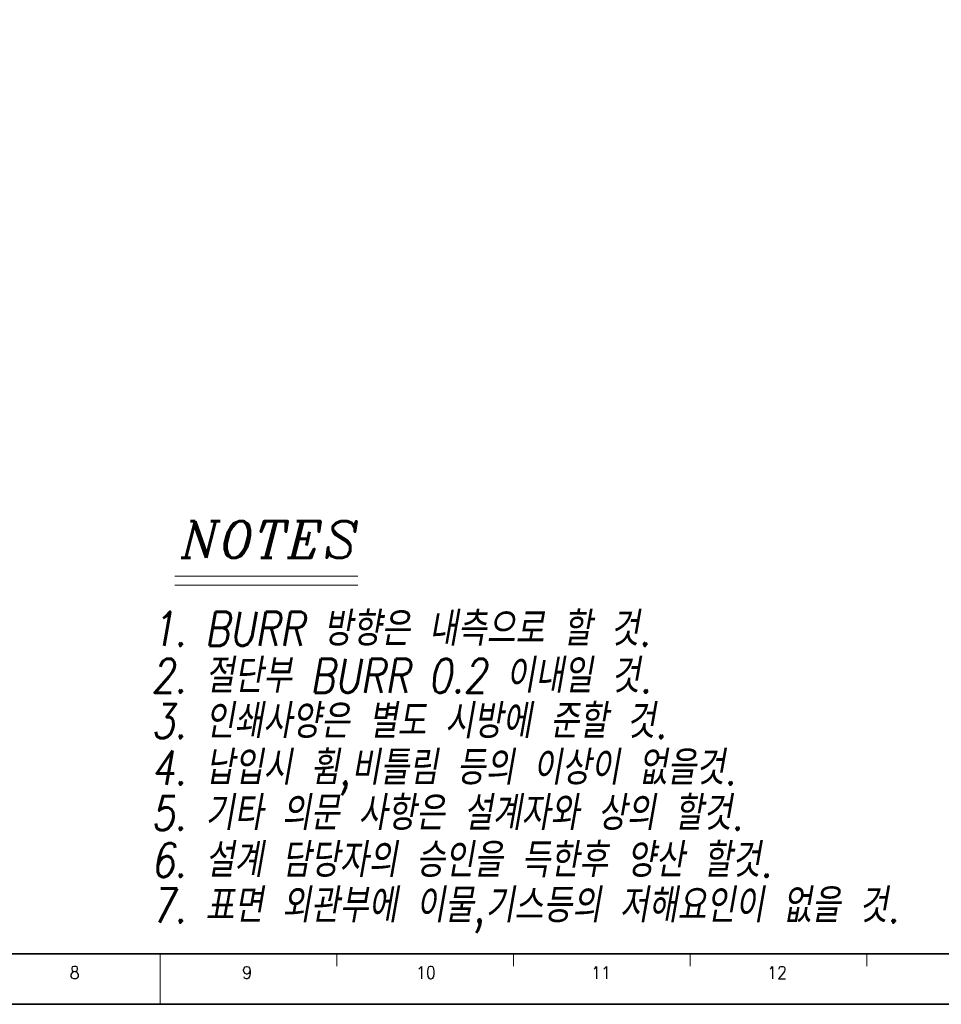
# Model space of a CAD drawing. Header units: millimetres. Extents: x 4065 to 8083, y -652 to 5416.
# Tile 56 of 256: x 6574 to 6837, y 197 to 478. Entities that reach past the tile are written whole.
import ezdxf
from ezdxf.enums import TextEntityAlignment as Align

# ---------------------------------------------------------------- set-up
doc = ezdxf.new("R2010")
doc.units = ezdxf.units.MM
doc.header["$LTSCALE"] = 0.8
doc.layers.get('0').update_dxf_attribs({"linetype": 'CONTINUOUS', "lineweight": 0})
doc.layers.add('2', color=3, linetype='CONTINUOUS', lineweight=0)
doc.styles.add('A', font='ITALIC', dxfattribs={"height": 3})
doc.styles.add('linetech', font='romans.shx', dxfattribs={"width": 0.8, "oblique": 10, "bigfont": 'whgtxt.shx'})
doc.styles.get("Standard").update_dxf_attribs({"font": 'romans.shx', "width": 0.8, "oblique": 5, "bigfont": 'whgtxt.shx'})

msp = doc.modelspace()

# ---------------------------------------------------------------- linework, layer by layer
at = {"color": 7, "linetype": 'Continuous', "lineweight": 35}
msp.add_line((6210.697, 211.576), (7017.837, 211.576), dxfattribs=at)
at = {"color": 7, "linetype": 'Continuous'}
for p, q in [((6614.267, 197.465), (6614.267, 211.576)), ((6664.713, 208.048), (6664.713, 211.576)), ((6715.159, 208.048), (6715.159, 211.576)), ((6765.605, 208.048), (6765.605, 211.576)), ((6816.052, 208.048), (6816.052, 211.576))]:
    msp.add_line(p, q, dxfattribs=at)
at = {"color": 7, "linetype": 'Continuous', "lineweight": 35}
msp.add_lwpolyline([(6192.503, 791.145), (6192.503, 197.145), (7032.503, 197.145), (7032.503, 791.145)], close=True, dxfattribs=at)
at = {"layer": '2'}
for p, q in [((6618.429, 319.425), (6670.657, 319.425)), ((6618.429, 316.816), (6670.657, 316.816))]:
    msp.add_line(p, q, dxfattribs=at)

# ---------------------------------------------------------------- texts
at = {"color": 7, "linetype": 'Continuous', "width": 0.933333}
for s, height, p in [('8', 3.528, (6589.819, 206.215)), ('9', 3.528, (6639.053, 206.215)), ('10', 3.5277, (6690.092, 206.215)), ('11', 3.5277, (6740.1, 206.215)), ('12', 3.5277, (6790.365, 206.215))]:
    msp.add_text(s, height=height, dxfattribs=at).set_placement(p, align=Align.MIDDLE_CENTER)
at = {"layer": '2', "style": 'A'}
msp.add_text('NOTES', height=10.4341, dxfattribs=at).set_placement((6620.19, 324.65))
at = {"layer": '2', "color": 3, "lineweight": 0, "style": 'linetech', "oblique": 10, "width": 0.8}
for s, p in [('1. BURR 방향은 내측으로 할 것.', (6611.655, 299.515)), ('2. 절단부 BURR 0.2 이내일 것.', (6611.655, 286.099)), ('3. 인쇄사양은 별도 시방에 준할 것.', (6611.655, 273.13)), ('4. 납입시 휨,비틀림 등의 이상이 없을것.', (6611.655, 259.85)), ('5. 기타 의문 사항은 설계자와 상의 할것.', (6611.655, 246.881)), ('6. 설계 담당자의 승인을 득한후 양산 할것.', (6611.655, 233.465)), ('7. 표면 외관부에 이물,기스등의 저해요인이 없을 것.', (6611.655, 220.496))]:
    msp.add_text(s, height=9.73846, dxfattribs=at).set_placement(p)

doc.saveas('drawing.dxf')
